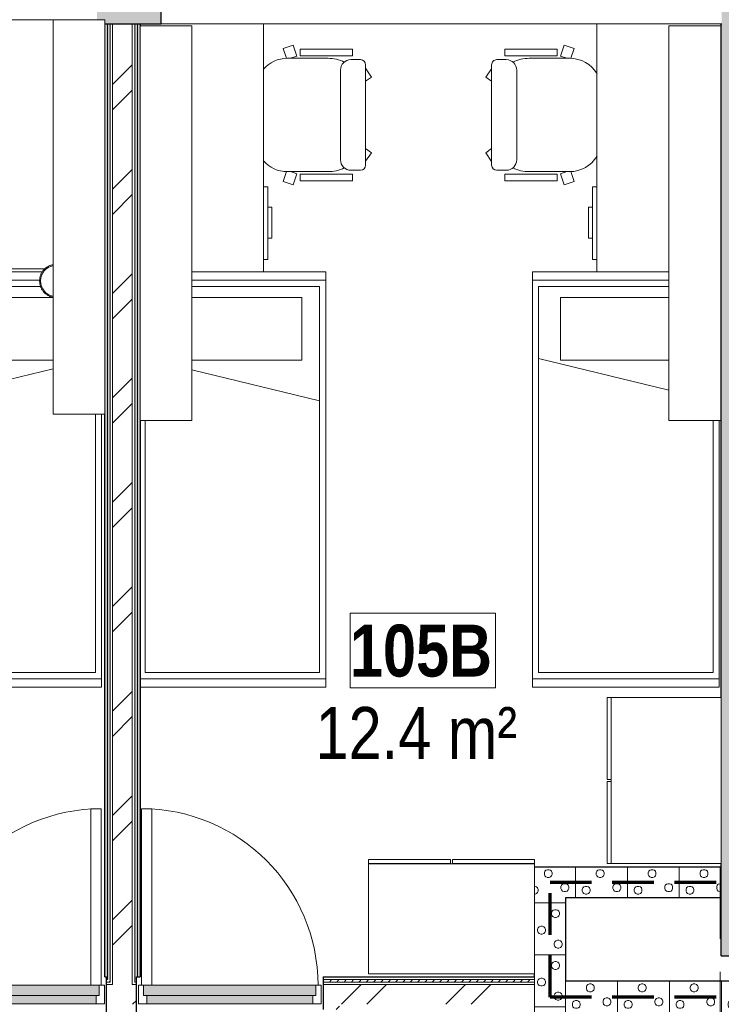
# Model space of a CAD drawing. Header units: millimetres. Extents: x -2180 to 91692, y -6418 to 21859.
# Tile 70 of 256: x 8522 to 11902, y 13089 to 17832. Entities that reach past the tile are written whole.
import ezdxf

# ---------------------------------------------------------------- set-up
doc = ezdxf.new("R2010")
doc.units = ezdxf.units.MM
doc.linetypes.add('EST_Dash_2_1_', pattern=[300, 200, -100])
doc.linetypes.add('Overhead', pattern=[396.875, 238.125, -158.75])
for name, color, linetype, lineweight in [('_Overhead_', 7, 'Overhead', 9), ('Common Edges', 7, 'Continuous', 9), ('Cut Pattern-3', 7, 'Continuous', 9), ('Doors', 7, 'Continuous', 9), ('Doors-2', 7, 'Continuous', 18), ('Lighting Fixtures', 7, 'Continuous', 9), ('Plan Swing', 7, 'Continuous', 9), ('Room Tags', 7, 'Continuous', 9), ('Walls', 7, 'Continuous', 9), ('Walls-1', 7, 'Continuous', 25)]:
    doc.layers.add(name, color=color, linetype=linetype, lineweight=lineweight)
for name, color, linetype, lineweight, true_color in [('Cut Pattern-1', 7, 'Continuous', 9, 0x787878), ('Cut Pattern-2', 7, 'Continuous', 25, 0x787878), ('Doors-1', 7, 'Continuous', 9, 0x7b918a), ('Furniture-3', 7, 'Continuous', 9, 0xd4d4d4), ('SMA_Tuletõkkesektsioon', 1, 'EST_Dash_2_1_', 70, 0xff0000)]:
    doc.layers.add(name, color=color, linetype=linetype, lineweight=lineweight, true_color=true_color)
doc.styles.add('Swis721 Cn BT', font='swissc.ttf', dxfattribs={"height": 250})
doc.styles.add('Swis721 Cn BT_B', font='swisscb.ttf', dxfattribs={"height": 250})
pattern_1 = [(45, (0, 0), (0, 35.35534), [25, -25])]
pattern_2 = [(45, (0, 0), (-251.447, 251.447), []), (45, (0, 381), (-251.447, 251.447), [])]

# ---------------------------------------------------------------- blocks, each defined once
blk = doc.blocks.new('SMA_D01_ 1-poolne - SU-P-10- 900x2100 1 korrus-2368688-1 Korruse  plaan')
at = {"layer": 'Doors-1'}
for points in [[(400, -44.5), (415, -44.5), (415, 5.5), (-415, 5.5), (-415, -44.5), (375, -44.5)], [(359.5, 5.5), (400, 5.5), (400, 45.5), (-400, 45.5), (-400, 5.5), (48.6, 5.5)]]:
    blk.add_hatch(color=256, dxfattribs=at).paths.add_polyline_path(points, flags=0)
at = {"layer": 'Doors'}
for p, q in [((-400, 45.5), (400, 45.5)), ((400, 5.5), (-400, 5.5)), ((-415, -44.5), (375, -44.5))]:
    blk.add_line(p, q, dxfattribs=at)
at = {"layer": 'Doors-2'}
for p, q in [((-440, -44.5), (-440, 45.5)), ((-440, 45.5), (-400, 45.5)), ((-415, 5.5), (-415, -44.5)), ((-400, 5.5), (-415, 5.5)), ((-400, 45.5), (-400, 5.5)), ((400, 5.5), (400, 45.5)), ((400, 45.5), (440, 45.5)), ((415, 5.5), (400, 5.5)), ((415, -44.5), (415, 5.5)), ((440, 45.5), (440, -44.5)), ((-415, -44.5), (-440, -44.5)), ((375, -44.5), (425, -44.5)), ((375, -894.5), (375, -44.5)), ((425, -44.5), (425, -894.5)), ((440, -44.5), (425, -44.5)), ((425, -894.5), (375, -894.5))]:
    blk.add_line(p, q, dxfattribs=at)
at = {"layer": 'Plan Swing'}
blk.add_arc((425, -44.5), 850, 180, 270, dxfattribs=at)
blk = doc.blocks.new('SMA_D01_ 1-poolne - SU-P-10- 900x2100 1 korrus-2368687-1 Korruse  plaan')
at = {"layer": 'Doors-1'}
for points in [[(-415, 44.5), (-415, -5.5), (415, -5.5), (415, 44.5), (-248, 44.5)], [(373.7, -5.5), (-400, -5.5), (-400, -45.5), (400, -45), (400, -5.5), (375, -5.5)]]:
    blk.add_hatch(color=256, dxfattribs=at).paths.add_polyline_path(points, flags=0)
at = {"layer": 'Doors'}
for p, q in [((375, 44.5), (-415, 44.5)), ((-400, -5.5), (400, -5.5)), ((400, -45.5), (-400, -45.5))]:
    blk.add_line(p, q, dxfattribs=at)
at = {"layer": 'Doors-2'}
for p, q in [((425, 894.5), (375, 894.5)), ((375, 894.5), (375, 44.5)), ((425, 44.5), (425, 894.5)), ((-415, 44.5), (-440, 44.5)), ((-440, 44.5), (-440, -45.5)), ((-415, -5.5), (-415, 44.5)), ((375, 44.5), (425, 44.5)), ((415, 44.5), (415, -5.5)), ((440, 44.5), (425, 44.5)), ((440, -45.5), (440, 44.5)), ((-440, -45.5), (-400, -45.5)), ((-400, -5.5), (-415, -5.5)), ((-400, -45.5), (-400, -5.5)), ((415, -5.5), (400, -5.5)), ((400, -5.5), (400, -45.5)), ((400, -45.5), (440, -45.5))]:
    blk.add_line(p, q, dxfattribs=at)
at = {"layer": 'Plan Swing'}
blk.add_arc((425, 44.5), 850, 90, 180, dxfattribs=at)
blk = doc.blocks.new('voodi_rfa sahtlitega 900x2000mm - voodi_rfa sahtlitega 900x2000mm-V39-1 Korruse  plaan')
at = {"layer": 'Furniture-3'}
for p, q in [((890, 460), (-385, 460)), ((-385, 430), (860, 430)), ((860, 430), (860, -410)), ((890, -440), (890, 460)), ((890, -440), (890, 460)), ((890, 460), (930, 460)), ((930, 460), (930, -440)), ((-946.7, -325), (-946.7, 226)), ((-645.2, -325), (-645.2, 226)), ((-603, 226), (-449, -410)), ((-1070, -440), (-1070, 174.3)), ((-1030, 162), (-1030, -440)), ((-1000, -410), (-1000, 166)), ((-946.7, -325), (-645.2, -325)), ((860, -410), (-1000, -410)), ((-1030, -440), (-1070, -440)), ((-1030, -440), (890, -440)), ((930, -440), (890, -440))]:
    blk.add_line(p, q, dxfattribs=at)
blk = doc.blocks.new('voodi_rfa sahtlitega 900x2000mm - voodi_rfa sahtlitega 900x2000mm-V41-1 Korruse  plaan')
at = {"layer": 'Furniture-3'}
for p, q in [((-1070, -205), (-1070, 440)), ((-1070, 440), (-1030, 440)), ((890, 440), (-1030, 440)), ((-1030, 440), (-1030, -205)), ((890, -455), (890, 440)), ((890, -455), (890, 440)), ((890, 440), (930, 440)), ((930, 440), (930, -455)), ((-1000, -205), (-1000, 410)), ((-1000, 410), (860, 410)), ((-598, -205), (-449, 410)), ((860, 410), (860, -430)), ((-946.7, 325), (-645.2, 325)), ((-946.7, 325), (-946.7, -205)), ((-645.2, 325), (-645.2, -205)), ((860, -430), (-355, -430))]:
    blk.add_line(p, q, dxfattribs=at)
blk = doc.blocks.new('voodi_rfa sahtlitega 900x2000mm - voodi_rfa sahtlitega 900x2000mm-V42-1 Korruse  plaan')
at = {"layer": 'Furniture-3'}
for p, q in [((890, 440), (-355, 440)), ((890, -460), (890, 440)), ((890, -460), (890, 440)), ((890, 440), (930, 440)), ((930, 440), (930, -460)), ((-355, 410), (860, 410)), ((860, 410), (860, -430)), ((-1070, -460), (-1070, 198)), ((-1030, 198), (-1030, -460)), ((-1000, -430), (-1000, 198)), ((-946.7, 198), (-946.7, -323.8)), ((-652.4, -430), (-500.4, 198)), ((-645.2, 198), (-645.2, -323.8)), ((-946.7, -323.8), (-645.2, -323.8)), ((-1030, -460), (-1070, -460)), ((-1030, -460), (890, -460)), ((860, -430), (-1000, -430)), ((930, -460), (890, -460))]:
    blk.add_line(p, q, dxfattribs=at)
blk = doc.blocks.new('kirjutuslaud 1400 - kirjutuslaud 1400-V59-1 Korruse  plaan')
at = {"layer": 'Furniture-3'}
for p, q in [((-600, -350), (-600, -24)), ((600, -63.2), (600, -350)), ((-600, -350), (600, -350)), ((190, -370), (190, -350)), ((190, -370), (540, -370)), ((287.5, -370), (287.5, -390)), ((437.5, -390), (437.5, -370)), ((540, -350), (540, -370)), ((437.5, -390), (287.5, -390))]:
    blk.add_line(p, q, dxfattribs=at)
blk = doc.blocks.new('kirjutuslaud 1400 - kirjutuslaud 1400-V60-1 Korruse  plaan')
at = {"layer": 'Furniture-3'}
for p, q in [((287.5, 390), (437.5, 390)), ((287.5, 390), (287.5, 370)), ((437.5, 370), (437.5, 390)), ((600, 350), (-595, 350)), ((190, 350), (190, 370)), ((540, 370), (190, 370)), ((540, 370), (540, 350))]:
    blk.add_line(p, q, dxfattribs=at)
blk = doc.blocks.new('kirjutuslaud 1400 - kirjutuslaud 1400-V61-1 Korruse  plaan')
at = {"layer": 'Furniture-3'}
for p, q in [((600, 250), (600, 248)), ((-595, -350), (600, -350)), ((190, -370), (190, -350)), ((190, -370), (540, -370)), ((287.5, -370), (287.5, -390)), ((437.5, -390), (437.5, -370)), ((540, -350), (540, -370)), ((437.5, -390), (287.5, -390))]:
    blk.add_line(p, q, dxfattribs=at)
blk = doc.blocks.new('M_Chair-Executive - M_Chair-Executive-V80-1 Korruse  plaan')
at = {"layer": 'Furniture-3'}
for p, q in [((-100.3, 247.3), (382.2, 247.3)), ((-41.7, 275.7), (-83.8, 247.3)), ((-21.1, 247.3), (-41.7, 275.7)), ((303, 247.3), (323.6, 275.7)), ((323.6, 275.7), (362.7, 247.3)), ((-125.5, 222.1), (-125.5, 177)), ((407.5, 222.1), (407.5, 177)), ((-176.5, 184.3), (-144.6, 184.3)), ((-176.5, -68.4), (-176.5, 184.3)), ((-144.6, -68.4), (-144.6, 184.3)), ((426.2, -68.4), (426.2, 184.3)), ((458.5, 184.3), (426.2, 184.3)), ((458.5, -68.4), (458.5, 184.3)), ((-74.8, 126.3), (356.8, 126.3)), ((-132.1, -129.5), (-132.1, 66.2)), ((414, -129.5), (414, 66.2)), ((-195.6, -101.6), (-142, -84.2)), ((-176.5, -68.4), (-144.6, -68.4)), ((-142, -84.2), (-132.1, -114.8)), ((424, -84.2), (414, -114.8)), ((477.6, -101.6), (424, -84.2)), ((458.5, -68.4), (426.2, -68.4)), ((-195.6, -101.6), (-179.9, -149.9)), ((-179.9, -149.9), (-132, -134.3)), ((414, -134.3), (461.9, -149.9)), ((461.9, -149.9), (477.6, -101.6))]:
    blk.add_line(p, q, dxfattribs=at)
for centre, radius, start, end in [((-100.3, 222.1), 25.2, 90, 180), ((382.2, 222.1), 25.2, 360, 90), ((45.7, 66.2), 177.8, 153.8342, 180), ((-74.8, 177), 50.7, 180, 270), ((356.8, 177), 50.7, 270, 360), ((236.2, 66.2), 177.8, 360, 26.1684), ((20.3, -129.5), 152.4, 180, 229.5098), ((261.6, -129.5), 152.4, 310.4902, 360)]:
    blk.add_arc(centre, radius, start, end, dxfattribs=at)
blk = doc.blocks.new('M_Chair-Executive - M_Chair-Executive-V81-1 Korruse  plaan')
at = {"layer": 'Furniture-3'}
for p, q in [((-100.3, 247.3), (382.2, 247.3)), ((-41.7, 275.7), (-83.8, 247.3)), ((-21.1, 247.3), (-41.7, 275.7)), ((303, 247.3), (323.6, 275.7)), ((323.6, 275.7), (362.7, 247.3)), ((-125.5, 222.1), (-125.5, 177)), ((407.5, 222.1), (407.5, 177)), ((-176.5, 184.3), (-144.6, 184.3)), ((-176.5, -68.4), (-176.5, 184.3)), ((-144.6, -68.4), (-144.6, 184.3)), ((426.2, -68.4), (426.2, 184.3)), ((458.5, 184.3), (426.2, 184.3)), ((458.5, -68.4), (458.5, 184.3)), ((-74.8, 126.3), (356.8, 126.3)), ((-132.1, -129.5), (-132.1, 66.2)), ((414, -129.5), (414, 66.2)), ((-195.6, -101.6), (-142, -84.2)), ((-176.5, -68.4), (-144.6, -68.4)), ((-142, -84.2), (-132.1, -114.8)), ((424, -84.2), (414, -114.8)), ((477.6, -101.6), (424, -84.2)), ((458.5, -68.4), (426.2, -68.4)), ((-195.6, -101.6), (-179.9, -149.9)), ((-179.9, -149.9), (-132, -134.3)), ((414, -134.3), (461.9, -149.9)), ((461.9, -149.9), (477.6, -101.6))]:
    blk.add_line(p, q, dxfattribs=at)
for centre, radius, start, end in [((-100.3, 222.1), 25.2, 90, 180), ((382.2, 222.1), 25.2, 360, 90), ((45.7, 66.2), 177.8, 153.8342, 180), ((-74.8, 177), 50.7, 180, 270), ((356.8, 177), 50.7, 270, 360), ((236.2, 66.2), 177.8, 360, 26.1684), ((20.3, -129.5), 152.4, 180, 239.1186), ((261.6, -129.5), 152.4, 300.8814, 360)]:
    blk.add_arc(centre, radius, start, end, dxfattribs=at)
blk = doc.blocks.new('Standard 550x800 riietekapp - Standard 550x800 riietekapp-1725742-1 Korruse  plaan')
at = {"layer": 'Furniture-3'}
for p, q in [((400, 355), (-400, 355)), ((-400, 355), (-400, -175)), ((400, -175), (400, 355)), ((-400, -175), (400, -175)), ((-5, -176), (-400, -176)), ((-400, -176), (-400, -195)), ((-5, -195), (-5, -176)), ((5, -176), (5, -195)), ((400, -176), (5, -176)), ((400, -195), (400, -176)), ((-400, -195), (-5, -195)), ((5, -195), (400, -195))]:
    blk.add_line(p, q, dxfattribs=at)
blk = doc.blocks.new('Riiul R-01 - Riiul R-01-2036808-1 Korruse  plaan')
at = {"layer": 'Furniture-3'}
for p, q in [((-600, 0), (-600, 250)), ((-600, 250), (1300, 250)), ((1300, 250), (1300, 0)), ((-600, 0), (1300, 0))]:
    blk.add_line(p, q, dxfattribs=at)
blk = doc.blocks.new('Riiul R-01 - Riiul R-01-2036815-1 Korruse  plaan')
at = {"layer": 'Furniture-3'}
for p, q in [((-600, -250), (-600, 0)), ((1300, 0), (-600, 0)), ((1300, 0), (1300, -250)), ((1300, -250), (-600, -250))]:
    blk.add_line(p, q, dxfattribs=at)
blk = doc.blocks.new('Lighting_Wall-Mounted_Orsjo-Belysning_PJ71-Wall-Lamp - Black-1467980-1 Korruse  plaan')
at = {"layer": 'Lighting Fixtures', "flags": 128}
for points in [[(125, 399.1), (121.9, 399), (118.7, 398.8), (115.6, 398.5), (112.5, 398.1), (109.4, 397.6), (106.4, 396.9), (103.3, 396.2), (100.3, 395.3), (97.4, 394.3), (94.5, 393.2), (91.6, 392), (88.8, 390.7), (86, 389.3), (83.3, 387.8), (80.7, 386.2), (78.2, 384.5), (75.7, 382.7), (73.3, 380.8), (71, 378.8), (68.7, 376.7), (66.6, 374.5), (64.5, 372.3), (62.6, 370), (60.7, 367.6), (59, 365.1), (57.3, 362.6), (55.8, 360), (54.4, 357.4), (53, 354.7), (51.8, 352), (50.8, 349.2), (49.8, 346.4), (49, 343.5), (48.2, 340.6), (47.6, 337.7), (47.2, 334.8)], [(202.9, 334.5), (202.6, 336.2), (202.1, 339.1), (201.4, 342), (200.7, 344.8), (199.8, 347.7), (198.8, 350.5), (197.6, 353.2), (196.4, 356), (195, 358.6), (193.5, 361.2), (191.9, 363.8), (190.2, 366.3), (188.4, 368.7), (186.5, 371), (184.5, 373.3), (182.4, 375.5), (180.3, 377.7), (178, 379.7), (175.6, 381.6), (173.2, 383.5), (170.7, 385.3), (168.1, 386.9), (165.4, 388.5), (162.7, 390), (159.9, 391.3), (157.1, 392.6), (154.2, 393.8), (151.3, 394.8), (148.3, 395.7), (145.3, 396.5), (142.2, 397.3), (139.2, 397.8), (136.1, 398.3), (133, 398.7), (129.8, 398.9), (126.7, 399), (125, 399.1)]]:
    blk.add_lwpolyline(points, dxfattribs=at)
at = {"layer": 'Lighting Fixtures'}
for major_axis, start_param, end_param in [((-74, 0), 4.712389, 6.135257), ((74, 0), 0.147928, 1.570796)]:
    blk.add_ellipse((125, 324.5), major_axis=major_axis, ratio=0.939693, start_param=start_param, end_param=end_param, dxfattribs=at)
blk = doc.blocks.new('1_0 Room Tag - 2_5mm Nr - m²-411648-1 Korruse  plaan')
at = {"layer": 'Room Tags'}
for p, q in [((3.5, 3.78), (-3.5, 3.78)), ((-3.5, 3.78), (-3.5, 0.18)), ((3.5, 3.78), (3.5, 0.18)), ((3.5, 0.18), (-3.5, 0.18))]:
    blk.add_line(p, q, dxfattribs=at)

msp = doc.modelspace()

# ---------------------------------------------------------------- hatches: boundary and pattern name
at = {"layer": 'Cut Pattern-1'}
h = msp.add_hatch(dxfattribs=at)
h.set_pattern_fill('FP_3', color=256, style=0, pattern_type=2)
h.set_pattern_definition(pattern_2)
h.paths.add_polyline_path([(8969.8, 13184.1), (9064.8, 13184.1), (9064.8, 17811.9), (8969.8, 17811.9), (8969.8, 13196.1)], flags=0)
h = msp.add_hatch(dxfattribs=at)
h.set_pattern_fill('FP_3', color=256, style=0, pattern_type=2)
h.set_pattern_definition(pattern_2)
h.paths.add_polyline_path([(10029.8, 13089.1), (10029.8, 13184.1), (9984.3, 13184.1), (9984.3, 13089.1), (10017.8, 13089.1)], flags=0)
h.paths.add_polyline_path([(8940.3, 13089.1), (9084.3, 13089.1), (9084.3, 13184.1), (8940.3, 13184.1), (8940.3, 13149.8)], flags=0)
h.paths.add_polyline_path([(7961.8, 13089.1), (8040.3, 13089.1), (8040.3, 13184.1), (7933.8, 13184.1), (7933.8, 13089.1), (7956.8, 13089.1)], flags=0)
h = msp.add_hatch(dxfattribs=at)
h.set_pattern_fill('FP_3', color=256, style=0, pattern_type=2)
h.set_pattern_definition(pattern_2)
h.paths.add_polyline_path([(10894.7, 13089.1), (11001.8, 13089.1), (11001.8, 13184.1), (10029.8, 13184.1), (10029.8, 13089.1), (10680.9, 13089.1)], flags=0)
h = msp.add_hatch(dxfattribs=at)
h.set_pattern_fill('FP_3', color=256, style=0, pattern_type=2)
h.set_pattern_definition(pattern_2)
h.paths.add_polyline_path([(9996.8, 11948.1), (10062.8, 11948.1), (10062.8, 12314.6), (9996.8, 12314.6), (9996.8, 11960.6)], flags=0)
h.paths.add_polyline_path([(10029.8, 13064.6), (10062.8, 13064.6), (10062.8, 13089.1), (9996.8, 13089.1), (9996.8, 13064.6), (10017.8, 13064.6)], flags=0)
at = {"layer": 'Cut Pattern-2'}
h = msp.add_hatch(color=256, dxfattribs=at)
h.paths.add_polyline_path([(15032.6, 17811.9), (15221.8, 17811.9), (15221.8, 18111.9), (14924.3, 18111.9), (14924.3, 17811.9), (15029.3, 17811.9)], flags=0)
h.paths.add_polyline_path([(8956.8, 17811.9), (9204.3, 17811.9), (9204.3, 18111.9), (8961.8, 18111.9), (8946.9, 18045.9), (8894, 18045.9), (8894, 17831.9), (8932.8, 17831.9), (8932.8, 17811.9)], flags=0)
h.paths.add_polyline_path([(12206.8, 17811.9), (12224.3, 17811.9), (12224.3, 18111.9), (11904.3, 18111.9), (11904.3, 17811.9), (11924.3, 17811.9)], flags=0)
for points in [[(11924.3, 14581.9), (12221.8, 14581.9), (12221.8, 17811.9), (11901.8, 17811.9), (11901.8, 14581.9)], [(11901.8, 13321.9), (12311.8, 13321.9), (12311.8, 14581.9), (11901.8, 14581.9), (11901.8, 13767.1)]]:
    msp.add_hatch(color=256, dxfattribs=at).paths.add_polyline_path(points, flags=0)
at = {"layer": 'Cut Pattern-3'}
h = msp.add_hatch(dxfattribs=at)
h.set_pattern_fill('FP_1', color=256, style=0, pattern_type=2)
h.set_pattern_definition(pattern_1)
h.paths.add_polyline_path([(8945.3, 13221.1), (8945.3, 17811.9), (8932.8, 17811.9), (8932.8, 13221.1), (8940.3, 13221.1)], flags=0)
h = msp.add_hatch(dxfattribs=at)
h.set_pattern_fill('FP_1', color=256, style=0, pattern_type=2)
h.set_pattern_definition(pattern_1)
h.paths.add_polyline_path([(8945.3, 13208.6), (8957.8, 13208.6), (8956.8, 17811.9), (8945.3, 17811.9), (8945.3, 13221.1)], flags=0)
h = msp.add_hatch(dxfattribs=at)
h.set_pattern_fill('FP_1', color=256, style=0, pattern_type=2)
h.set_pattern_definition(pattern_1)
h.paths.add_polyline_path([(9076.8, 13208.6), (9084.3, 13208.6), (9084.3, 13221.1), (9089.3, 13221.1), (9089.3, 17811.9), (9076.8, 17811.9), (9076.8, 13208.6)], flags=0)
h = msp.add_hatch(dxfattribs=at)
h.set_pattern_fill('FP_1', color=256, style=0, pattern_type=2)
h.set_pattern_definition(pattern_1)
h.paths.add_polyline_path([(9101.8, 13221.1), (9101.8, 17811.9), (9089.3, 17811.9), (9089.3, 13221.1)], flags=0)
h = msp.add_hatch(dxfattribs=at)
h.set_pattern_fill('FP_16', color=256, angle=-135, style=0, pattern_type=2)
h.set_pattern_definition([(45, (11551.77, 13729.6), (1e-12, 250), [7.07, -346.48]), (315, (11579.27, 13734.6), (1e-12, 250), [7.07, -346.48]), (90, (11549.27, 13714.6), (-250, 1e-12), [7.5, -242.5]), (71.565, (11549.274, 13722.106), (0.0002, 250), [7.906, -782.664]), (288.435, (11584.27, 13729.606), (-0.0002, 250), [7.906, -782.664]), (270, (11586.77, 13722.1), (250, -1e-12), [7.5, -242.5]), (251.565, (11586.77, 13714.61), (0.0002, 250), [7.906, -782.664]), (225, (11584.27, 13707.1), (1e-12, 250), [7.07, -346.48]), (161.565, (11564.27, 13699.61), (-1000, 250.001), [7.906, -782.664]), (135, (11556.77, 13702.1), (1e-12, 250), [7.07, -346.48]), (108.435, (11551.77, 13707.106), (-0.0002, 250), [7.906, -782.664]), (180, (11571.77, 13699.6), (-1e-12, -250), [7.5, -242.5]), (198.435, (11579.27, 13702.106), (-1000, -250.001), [7.906, -782.664]), (360, (11496.77, 13657.1), (1e-12, 250), [7.5, -242.5]), (90, (11481.77, 13634.6), (-250, 1e-12), [7.5, -242.5]), (71.565, (11481.774, 13642.106), (0.0002, 250), [7.906, -782.664]), (45, (11484.27, 13649.6), (1e-12, 250), [7.07, -346.48]), (315, (11511.77, 13654.6), (1e-12, 250), [7.07, -346.48]), (288.435, (11516.774, 13649.61), (-0.0002, 250), [7.906, -782.664]), (270, (11519.27, 13642.1), (250, -1e-12), [7.5, -242.5]), (251.565, (11519.27, 13634.61), (0.0002, 250), [7.906, -782.664]), (225, (11516.77, 13627.1), (1e-12, 250), [7.07, -346.48]), (161.565, (11496.774, 13619.61), (-1000, 250.001), [7.906, -782.664]), (135, (11489.27, 13622.1), (1e-12, 250), [7.07, -346.48]), (108.435, (11484.274, 13627.106), (-0.0002, 250), [7.906, -782.664]), (180, (11504.27, 13619.6), (-1e-12, -250), [7.5, -242.5]), (198.435, (11511.774, 13622.106), (-1000, -250.001), [7.906, -782.664]), (18.435, (11489.27, 13654.606), (500, 250.001), [7.906, -782.664]), (341.565, (11504.27, 13657.106), (499.999, -250), [7.906, -782.664]), (360, (11644.27, 13669.6), (1e-12, 250), [7.5, -242.5]), (90, (11629.27, 13647.1), (-250, 1e-12), [7.5, -242.5]), (71.565, (11629.274, 13654.606), (0.0002, 250), [7.906, -782.664]), (45, (11631.77, 13662.1), (1e-12, 250), [7.07, -346.48]), (315, (11659.27, 13667.1), (1e-12, 250), [7.07, -346.48]), (288.435, (11664.27, 13662.11), (-0.0002, 250), [7.906, -782.664]), (270, (11666.77, 13654.6), (250, -1e-12), [7.5, -242.5]), (251.565, (11666.774, 13647.106), (0.0002, 250), [7.906, -782.664]), (225, (11664.27, 13639.6), (1e-12, 250), [7.07, -346.48]), (161.565, (11644.27, 13632.11), (-1000, 250.001), [7.906, -782.664]), (135, (11636.77, 13634.6), (1e-12, 250), [7.07, -346.48]), (108.435, (11631.77, 13639.61), (-0.0002, 250), [7.906, -782.664]), (180, (11651.77, 13632.1), (-1e-12, -250), [7.5, -242.5]), (198.435, (11659.27, 13634.61), (-1000, -250.001), [7.906, -782.664]), (18.435, (11636.77, 13667.11), (499.999, 250), [7.906, -782.664]), (341.565, (11651.774, 13669.61), (500, -250.001), [7.906, -782.664]), (360, (11564.27, 13737.1), (1e-12, 250), [7.5, -242.5]), (18.435, (11556.77, 13734.606), (500, 250.001), [7.906, -782.664]), (341.565, (11571.774, 13737.11), (500, -250.001), [7.906, -782.664]), (360, (11511.77, 13827.1), (1e-12, 250), [7.5, -242.5]), (90, (11496.77, 13804.6), (-250, 1e-12), [7.5, -242.5]), (71.565, (11496.774, 13812.11), (0.0002, 250), [7.906, -782.664]), (45, (11499.27, 13819.6), (1e-12, 250), [7.07, -346.48]), (315, (11526.77, 13824.6), (1e-12, 250), [7.07, -346.48]), (288.435, (11531.77, 13819.61), (-0.0002, 250), [7.906, -782.664]), (270, (11534.27, 13812.1), (250, -1e-12), [7.5, -242.5]), (251.565, (11534.274, 13804.606), (0.0002, 250), [7.906, -782.664]), (225, (11531.77, 13797.1), (1e-12, 250), [7.07, -346.48]), (161.565, (11511.77, 13789.61), (-1000, 250.001), [7.906, -782.664]), (135, (11504.27, 13792.1), (1e-12, 250), [7.07, -346.48]), (108.435, (11499.27, 13797.11), (-0.0002, 250), [7.906, -782.664]), (180, (11519.27, 13789.6), (-1e-12, -250), [7.5, -242.5]), (198.435, (11526.77, 13792.11), (-1000, -250.001), [7.906, -782.664]), (18.435, (11504.27, 13824.61), (499.999, 250), [7.906, -782.664]), (341.565, (11519.27, 13827.11), (499.999, -250), [7.906, -782.664]), (360, (11619.27, 13807.1), (1e-12, 250), [7.5, -242.5]), (90, (11604.27, 13784.6), (-250, 1e-12), [7.5, -242.5]), (71.565, (11604.274, 13792.11), (0.0002, 250), [7.906, -782.664]), (45, (11606.77, 13799.6), (1e-12, 250), [7.07, -346.48]), (315, (11634.27, 13804.6), (1e-12, 250), [7.07, -346.48]), (288.435, (11639.275, 13799.606), (-0.0002, 250), [7.906, -782.664]), (270, (11641.77, 13792.1), (250, -1e-12), [7.5, -242.5]), (251.565, (11641.774, 13784.61), (0.0002, 250), [7.906, -782.664]), (225, (11639.27, 13777.1), (1e-12, 250), [7.07, -346.48]), (161.565, (11619.274, 13769.606), (-1000, 250.001), [7.906, -782.664]), (135, (11611.77, 13772.1), (1e-12, 250), [7.07, -346.48]), (108.435, (11606.77, 13777.11), (-0.0002, 250), [7.906, -782.664]), (180, (11626.77, 13769.6), (-1e-12, -250), [7.5, -242.5]), (198.435, (11634.27, 13772.11), (-1000, -250.001), [7.906, -782.664]), (18.435, (11611.775, 13804.606), (500, 250.001), [7.906, -782.664]), (341.565, (11626.77, 13807.11), (500, -250.001), [7.906, -782.664]), (90, (11449.27, 13602.1), (-250, 1e-12), [])])
h.paths.add_polyline_path([(11302.6, 13602.1), (11896.8, 13602.1), (11896.8, 13752.1), (11001.8, 13752.1), (11001.8, 13602.1), (11151.8, 13602.1)], flags=0)
h = msp.add_hatch(dxfattribs=at)
h.set_pattern_fill('FP_17', color=256, angle=225, style=0, pattern_type=2)
h.set_pattern_definition([(135, (11024.27, 13429.6), (-250, 4e-14), [7.07, -346.48]), (45, (11019.27, 13457.1), (-250, 0), [7.07, -346.48]), (180, (11039.27, 13427.1), (-3e-14, -250), [7.5, -242.5]), (161.565, (11031.77, 13427.11), (-250, 0.0002), [7.906, -782.664]), (18.435, (11024.27, 13462.11), (-250, -0.0002), [7.906, -782.664]), (0, (11031.77, 13464.6), (0, 250), [7.5, -242.5]), (341.565, (11039.274, 13464.61), (-250, 0.0002), [7.906, -782.664]), (315, (11046.77, 13462.1), (-250, 0), [7.07, -346.48]), (251.565, (11054.27, 13442.106), (-250, -1000), [7.906, -782.664]), (225, (11051.77, 13434.6), (-250, -4e-14), [7.07, -346.48]), (198.435, (11046.77, 13429.606), (-250, -0.0002), [7.906, -782.664]), (270, (11054.27, 13449.6), (250, 3e-14), [7.5, -242.5]), (288.435, (11051.77, 13457.11), (250.001, -1000), [7.906, -782.664]), (90, (11096.77, 13374.6), (-250, 1e-14), [7.5, -242.5]), (180, (11119.27, 13359.6), (-3e-14, -250), [7.5, -242.5]), (161.565, (11111.774, 13359.606), (-250, 0.0002), [7.906, -782.664]), (135, (11104.27, 13362.1), (-250, 4e-14), [7.07, -346.48]), (45, (11099.27, 13389.6), (-250, 0), [7.07, -346.48]), (18.435, (11104.274, 13394.606), (-250, -0.0002), [7.906, -782.664]), (0, (11111.77, 13397.1), (0, 250), [7.5, -242.5]), (341.565, (11119.27, 13397.11), (-250, 0.0002), [7.906, -782.664]), (315, (11126.77, 13394.6), (-250, 0), [7.07, -346.48]), (251.565, (11134.27, 13374.606), (-250, -1000), [7.906, -782.664]), (225, (11131.77, 13367.1), (-250, -4e-14), [7.07, -346.48]), (198.435, (11126.774, 13362.106), (-250, -0.0002), [7.906, -782.664]), (270, (11134.27, 13382.1), (250, 3e-14), [7.5, -242.5]), (288.435, (11131.774, 13389.606), (250, -1000), [7.906, -782.664]), (108.435, (11099.274, 13367.106), (-250, 500), [7.906, -782.664]), (71.565, (11096.77, 13382.11), (250, 500), [7.906, -782.664]), (90, (11084.27, 13522.1), (-250, 1e-14), [7.5, -242.5]), (180, (11106.77, 13507.1), (-3e-14, -250), [7.5, -242.5]), (161.565, (11099.274, 13507.106), (-250, 0.0002), [7.906, -782.664]), (135, (11091.77, 13509.6), (-250, 4e-14), [7.07, -346.48]), (45, (11086.77, 13537.1), (-250, 0), [7.07, -346.48]), (18.435, (11091.775, 13542.106), (-250, -0.0002), [7.906, -782.664]), (0, (11099.27, 13544.6), (0, 250), [7.5, -242.5]), (341.565, (11106.77, 13544.61), (-250, 0.0002), [7.906, -782.664]), (315, (11114.27, 13542.1), (-250, 0), [7.07, -346.48]), (251.565, (11121.774, 13522.11), (-250.001, -1000), [7.906, -782.664]), (225, (11119.27, 13514.6), (-250, -4e-14), [7.07, -346.48]), (198.435, (11114.274, 13509.61), (-250, -0.0002), [7.906, -782.664]), (270, (11121.77, 13529.6), (250, 3e-14), [7.5, -242.5]), (288.435, (11119.275, 13537.11), (250.001, -1000), [7.906, -782.664]), (108.435, (11086.77, 13514.61), (-250, 499.999), [7.906, -782.664]), (71.565, (11084.274, 13529.61), (250, 499.999), [7.906, -782.664]), (90, (11016.77, 13442.1), (-250, 1e-14), [7.5, -242.5]), (108.435, (11019.27, 13434.606), (-250, 499.999), [7.906, -782.664]), (71.565, (11016.77, 13449.606), (250, 499.999), [7.906, -782.664]), (90, (10926.77, 13389.6), (-250, 1e-14), [7.5, -242.5]), (180, (10949.27, 13374.6), (-3e-14, -250), [7.5, -242.5]), (161.565, (10941.77, 13374.606), (-250, 0.0002), [7.906, -782.664]), (135, (10934.27, 13377.1), (-250, 4e-14), [7.07, -346.48]), (45, (10929.27, 13404.6), (-250, 0), [7.07, -346.48]), (18.435, (10934.274, 13409.61), (-250, -0.0002), [7.906, -782.664]), (0, (10941.77, 13412.1), (0, 250), [7.5, -242.5]), (341.565, (10949.274, 13412.106), (-250, 0.0002), [7.906, -782.664]), (315, (10956.77, 13409.6), (-250, 0), [7.07, -346.48]), (251.565, (10964.274, 13389.61), (-250, -1000), [7.906, -782.664]), (225, (10961.77, 13382.1), (-250, -4e-14), [7.07, -346.48]), (198.435, (10956.774, 13377.11), (-250, -0.0002), [7.906, -782.664]), (270, (10964.27, 13397.1), (250, 3e-14), [7.5, -242.5]), (288.435, (10961.774, 13404.61), (250, -1000), [7.906, -782.664]), (108.435, (10929.274, 13382.11), (-250, 499.999), [7.906, -782.664]), (71.565, (10926.774, 13397.11), (250, 499.999), [7.906, -782.664]), (90, (10946.77, 13497.1), (-250, 1e-14), [7.5, -242.5]), (180, (10969.27, 13482.1), (-3e-14, -250), [7.5, -242.5]), (161.565, (10961.77, 13482.106), (-250, 0.0002), [7.906, -782.664]), (135, (10954.27, 13484.6), (-250, 4e-14), [7.07, -346.48]), (45, (10949.27, 13512.1), (-250, 0), [7.07, -346.48]), (18.435, (10954.274, 13517.11), (-250, -0.0002), [7.906, -782.664]), (0, (10961.77, 13519.6), (0, 250), [7.5, -242.5]), (341.565, (10969.274, 13519.606), (-250, 0.0002), [7.906, -782.664]), (315, (10976.77, 13517.1), (-250, 0), [7.07, -346.48]), (251.565, (10984.27, 13497.11), (-250.001, -1000), [7.906, -782.664]), (225, (10981.77, 13489.6), (-250, -4e-14), [7.07, -346.48]), (198.435, (10976.774, 13484.61), (-250, -0.0002), [7.906, -782.664]), (270, (10984.27, 13504.6), (250, 3e-14), [7.5, -242.5]), (288.435, (10981.774, 13512.11), (250.001, -1000), [7.906, -782.664]), (108.435, (10949.274, 13489.61), (-250, 500), [7.906, -782.664]), (71.565, (10946.775, 13504.606), (250.001, 500), [7.906, -782.664]), (180, (11151.77, 13327.1), (-3e-14, -250), [])])
h.paths.add_polyline_path([(11001.8, 13052.1), (11151.8, 13052.1), (11151.8, 13602.1), (11001.8, 13602.1), (11001.8, 13064.6)], flags=0)
h = msp.add_hatch(dxfattribs=at)
h.set_pattern_fill('FP_1', color=256, style=0, pattern_type=2)
h.set_pattern_definition(pattern_1)
h.paths.add_polyline_path([(10029.8, 13196.1), (10029.8, 13208.6), (9984.3, 13208.6), (9984.3, 13196.1)], flags=0)
h.paths.add_polyline_path([(8957.8, 13196.1), (8957.8, 13208.6), (8940.3, 13208.6), (8940.3, 13196.1), (8945.8, 13196.1)], flags=0)
h.paths.add_polyline_path([(9084.3, 13196.1), (9084.3, 13208.6), (9076.8, 13208.6), (9076.8, 13196.1)], flags=0)
h.paths.add_polyline_path([(7933.8, 13196.1), (8040.3, 13196.1), (8040.3, 13208.6), (7933.8, 13208.6)], flags=0)
h = msp.add_hatch(dxfattribs=at)
h.set_pattern_fill('FP_1', color=256, style=0, pattern_type=2)
h.set_pattern_definition(pattern_1)
h.paths.add_polyline_path([(10221.8, 13196.1), (11001.8, 13196.1), (11001.8, 13208.6), (10029.8, 13208.6), (10029.8, 13196.1), (10206.8, 13196.1)], flags=0)
h = msp.add_hatch(dxfattribs=at)
h.set_pattern_fill('FP_4', color=256, angle=-135, style=0, pattern_type=2)
h.set_pattern_definition([(45, (12254.27, 13179.6), (-8e-13, 250), [7.07, -346.48]), (315, (12281.77, 13184.6), (-8e-13, 250), [7.07, -346.48]), (90, (12251.77, 13164.6), (-250, -8e-13), [7.5, -242.5]), (71.565, (12251.774, 13172.106), (0.0002, 250), [7.906, -782.664]), (288.435, (12286.77, 13179.61), (-0.0002, 250), [7.906, -782.664]), (270, (12289.27, 13172.1), (250, 8e-13), [7.5, -242.5]), (251.565, (12289.274, 13164.606), (0.0002, 250), [7.906, -782.664]), (225, (12286.77, 13157.1), (-8e-13, 250), [7.07, -346.48]), (161.565, (12266.77, 13149.61), (-999.9996, 250.001), [7.906, -782.664]), (135, (12259.27, 13152.1), (-8e-13, 250), [7.07, -346.48]), (108.435, (12254.27, 13157.11), (-0.0002, 250), [7.906, -782.664]), (180, (12274.27, 13149.6), (8e-13, -250), [7.5, -242.5]), (198.435, (12281.77, 13152.11), (-999.9996, -250.001), [7.906, -782.664]), (2e-13, (12199.27, 13107.1), (-8e-13, 250), [7.5, -242.5]), (90, (12184.27, 13084.6), (-250, -8e-13), [7.5, -242.5]), (71.565, (12184.274, 13092.11), (0.0002, 250), [7.906, -782.664]), (45, (12186.77, 13099.6), (-8e-13, 250), [7.07, -346.48]), (315, (12214.27, 13104.6), (-8e-13, 250), [7.07, -346.48]), (288.435, (12219.274, 13099.61), (-0.0002, 250), [7.906, -782.664]), (270, (12221.77, 13092.1), (250, 8e-13), [7.5, -242.5]), (251.565, (12221.774, 13084.606), (0.0002, 250), [7.906, -782.664]), (225, (12219.27, 13077.1), (-8e-13, 250), [7.07, -346.48]), (161.565, (12199.27, 13069.606), (-999.9996, 250.001), [7.906, -782.664]), (135, (12191.77, 13072.1), (-8e-13, 250), [7.07, -346.48]), (108.435, (12186.77, 13077.11), (-0.0002, 250), [7.906, -782.664]), (180, (12206.77, 13069.6), (8e-13, -250), [7.5, -242.5]), (198.435, (12214.274, 13072.11), (-999.9996, -250.001), [7.906, -782.664]), (18.435, (12191.77, 13104.61), (500, 250.0006), [7.906, -782.664]), (341.565, (12206.77, 13107.106), (499.999, -250.0003), [7.906, -782.664]), (2e-13, (12346.77, 13119.6), (-8e-13, 250), [7.5, -242.5]), (90, (12331.77, 13097.1), (-250, -8e-13), [7.5, -242.5]), (71.565, (12331.774, 13104.61), (0.0002, 250), [7.906, -782.664]), (45, (12334.27, 13112.1), (-8e-13, 250), [7.07, -346.48]), (315, (12361.77, 13117.1), (-8e-13, 250), [7.07, -346.482]), (288.435, (12366.774, 13112.106), (-0.0002, 250), [7.906, -782.664]), (270, (12369.27, 13104.6), (250, 8e-13), [7.5, -242.5]), (251.565, (12369.274, 13097.11), (0.0002, 250), [7.906, -782.664]), (225, (12366.77, 13089.6), (-8e-13, 250), [7.07, -346.482]), (161.565, (12346.775, 13082.11), (-999.9996, 250.001), [7.906, -782.664]), (135, (12339.27, 13084.6), (-8e-13, 250), [7.07, -346.48]), (108.435, (12334.274, 13089.606), (-0.0002, 250), [7.906, -782.664]), (180, (12354.27, 13082.1), (8e-13, -250), [7.5, -242.5]), (198.435, (12361.774, 13084.606), (-999.9996, -250.001), [7.906, -782.664]), (18.435, (12339.274, 13117.106), (500, 250.0006), [7.906, -782.664]), (341.565, (12354.27, 13119.61), (500, -250.0006), [7.906, -782.664]), (2e-13, (12266.77, 13187.1), (-8e-13, 250), [7.5, -242.5]), (18.435, (12259.27, 13184.61), (499.999, 250.0003), [7.906, -782.664]), (341.565, (12274.274, 13187.11), (500, -250.0006), [7.906, -782.664]), (2e-13, (12214.27, 13277.1), (-8e-13, 250), [7.5, -242.5]), (90, (12199.27, 13254.6), (-250, -8e-13), [7.5, -242.5]), (71.565, (12199.274, 13262.11), (0.0002, 250), [7.906, -782.664]), (45, (12201.77, 13269.6), (-8e-13, 250), [7.07, -346.48]), (315, (12229.27, 13274.6), (-8e-13, 250), [7.07, -346.48]), (288.435, (12234.275, 13269.61), (-0.0002, 250), [7.906, -782.664]), (270, (12236.77, 13262.1), (250, 8e-13), [7.5, -242.5]), (251.565, (12236.774, 13254.61), (0.0002, 250), [7.906, -782.664]), (225, (12234.27, 13247.1), (-8e-13, 250), [7.07, -346.48]), (161.565, (12214.274, 13239.606), (-999.9996, 250.001), [7.906, -782.664]), (135, (12206.77, 13242.1), (-8e-13, 250), [7.07, -346.48]), (108.435, (12201.775, 13247.106), (-0.0002, 250), [7.906, -782.664]), (180, (12221.77, 13239.6), (8e-13, -250), [7.5, -242.5]), (198.435, (12229.275, 13242.11), (-999.9996, -250.001), [7.906, -782.664]), (18.435, (12206.774, 13274.61), (499.999, 250.0003), [7.906, -782.664]), (341.565, (12221.774, 13277.106), (499.999, -250.0003), [7.906, -782.664]), (2e-13, (12321.77, 13257.1), (-8e-13, 250), [7.5, -242.5]), (90, (12306.77, 13234.6), (-250, -8e-13), [7.5, -242.5]), (71.565, (12306.77, 13242.11), (0.0002, 250), [7.906, -782.664]), (45, (12309.27, 13249.6), (-8e-13, 250), [7.07, -346.48]), (315, (12336.77, 13254.6), (-8e-13, 250), [7.07, -346.48]), (288.435, (12341.77, 13249.606), (-0.0002, 250), [7.906, -782.664]), (270, (12344.27, 13242.1), (250, 8e-13), [7.5, -242.5]), (251.565, (12344.274, 13234.61), (0.0002, 250), [7.906, -782.664]), (225, (12341.77, 13227.1), (-8e-13, 250), [7.07, -346.48]), (161.565, (12321.774, 13219.606), (-999.9996, 250.001), [7.906, -782.664]), (135, (12314.27, 13222.1), (-8e-13, 250), [7.07, -346.48]), (108.435, (12309.275, 13227.11), (-0.0002, 250), [7.906, -782.664]), (180, (12329.27, 13219.6), (8e-13, -250), [7.5, -242.5]), (198.435, (12336.77, 13222.106), (-999.9996, -250.001), [7.906, -782.664]), (18.435, (12314.274, 13254.61), (499.999, 250.0003), [7.906, -782.664]), (341.565, (12329.274, 13257.106), (500, -250.0006), [7.906, -782.664]), (90, (12151.77, 13052.1), (-250, -8e-13), [])])
h.paths.add_polyline_path([(13151.8, 13052.1), (13151.8, 13202.1), (11151.8, 13202.1), (11151.8, 13052.1), (13135, 13052.1)], flags=0)

# ---------------------------------------------------------------- linework, layer by layer
at = {"layer": '_Overhead_'}
msp.add_line((11896.8, 13642.1), (11896.8, 10642.1), dxfattribs=at)
at = {"layer": 'Common Edges'}
for p, q in [((8945.3, 13208.6), (8945.3, 17811.9)), ((8957.8, 13196.1), (8957.8, 17811.9)), ((8969.8, 13184.1), (8969.8, 17811.9)), ((9064.8, 13184.1), (9064.8, 17811.9)), ((9076.8, 13196.1), (9076.8, 17811.9)), ((9089.3, 13221.1), (9089.3, 17811.9)), ((8945.3, 13208.6), (8940.3, 13208.6)), ((8957.8, 13196.1), (8940.3, 13196.1)), ((9084.3, 13196.1), (9076.8, 13196.1)), ((11001.8, 13208.6), (9984.3, 13208.6)), ((11001.8, 13196.1), (9984.3, 13196.1)), ((11001.8, 13052.1), (11001.8, 13221.1)), ((8969.8, 13184.1), (8940.3, 13184.1)), ((9084.3, 13184.1), (9064.8, 13184.1)), ((11001.8, 13184.1), (9984.3, 13184.1))]:
    msp.add_line(p, q, dxfattribs=at)
at = {"layer": 'SMA_Tuletõkkesektsioon'}
for p, q in [((11076.8, 13677.1), (13076.8, 13677.1)), ((11076.8, 13123.9), (11076.8, 13677.1)), ((13076.8, 13123.9), (11076.8, 13123.9))]:
    msp.add_line(p, q, dxfattribs=at)
at = {"layer": 'Walls'}
msp.add_line((11901.8, 17811.9), (9204.3, 17811.9), dxfattribs=at)
at = {"layer": 'Walls-1'}
for p, q in [((9204.3, 17811.9), (9204.3, 18362.9)), ((8932.8, 17811.9), (9204.3, 17811.9)), ((9101.8, 17811.9), (9101.8, 17801.9)), ((11901.8, 14567.1), (11901.8, 17811.9)), ((11901.8, 17811.9), (11904.3, 17811.9)), ((8932.8, 13221.1), (8932.8, 15931.9)), ((9101.8, 15901.9), (9101.8, 13221.1)), ((11901.8, 13321.9), (11901.8, 13767.1)), ((11001.8, 13752.1), (11896.8, 13752.1)), ((11896.8, 13752.1), (11896.8, 13602.1)), ((11896.8, 13602.1), (11151.8, 13602.1)), ((11151.8, 13602.1), (11151.8, 13202.1)), ((11901.8, 13321.9), (12311.8, 13321.9)), ((11001.8, 13221.1), (11001.8, 13236.1)), ((8932.8, 13221.1), (8940.3, 13221.1)), ((8940.3, 13052.1), (8940.3, 13221.1)), ((9084.3, 13221.1), (9101.8, 13221.1)), ((9084.3, 13052.1), (9084.3, 13221.1)), ((9984.3, 13221.1), (9984.3, 13064.6)), ((9984.3, 13221.1), (11001.8, 13221.1)), ((11151.8, 13202.1), (13001.8, 13202.1))]:
    msp.add_line(p, q, dxfattribs=at)

# ---------------------------------------------------------------- block references
at = {"layer": 'Doors'}
msp.add_blockref('SMA_D01_ 1-poolne - SU-P-10- 900x2100 1 korrus-2368687-1 Korruse  plaan', (8490.3, 13136.6), dxfattribs=at)
at = {"layer": 'Doors', "rotation": 180}
msp.add_blockref('SMA_D01_ 1-poolne - SU-P-10- 900x2100 1 korrus-2368688-1 Korruse  plaan', (9534.3, 13136.6), dxfattribs=at)
at = {"layer": 'Furniture-3'}
for name, p, rotation in [('kirjutuslaud 1400 - kirjutuslaud 1400-V59-1 Korruse  plaan', (8706.8, 17231.9), 269.9999999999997), ('Riiul R-01 - Riiul R-01-2036808-1 Korruse  plaan', (8932.8, 16531.9), 89.9999999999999), ('Riiul R-01 - Riiul R-01-2036808-1 Korruse  plaan', (9351.8, 16501.9), 89.9999999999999), ('kirjutuslaud 1400 - kirjutuslaud 1400-V60-1 Korruse  plaan', (9346.8, 17216.9), 269.9999999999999), ('kirjutuslaud 1400 - kirjutuslaud 1400-V61-1 Korruse  plaan', (11651.8, 17216.9), 269.9999999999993), ('Riiul R-01 - Riiul R-01-2036815-1 Korruse  plaan', (11649.8, 16501.9), 90.00000000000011), ('M_Chair-Executive - M_Chair-Executive-V80-1 Korruse  plaan', (9941.2, 17513.9), 269.9999999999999), ('M_Chair-Executive - M_Chair-Executive-V81-1 Korruse  plaan', (11042.8, 17232), 89.9999999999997), ('voodi_rfa sahtlitega 900x2000mm - voodi_rfa sahtlitega 900x2000mm-V39-1 Korruse  plaan', (8456.8, 15546.9), 269.9999999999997), ('voodi_rfa sahtlitega 900x2000mm - voodi_rfa sahtlitega 900x2000mm-V41-1 Korruse  plaan', (9556.8, 15546.9), 269.9999999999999), ('voodi_rfa sahtlitega 900x2000mm - voodi_rfa sahtlitega 900x2000mm-V42-1 Korruse  plaan', (11451.8, 15546.9), 270.0000000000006), ('Standard 550x800 riietekapp - Standard 550x800 riietekapp-1725742-1 Korruse  plaan', (11546.8, 14167.1), 269.9999999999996), ('Standard 550x800 riietekapp - Standard 550x800 riietekapp-1725742-1 Korruse  plaan', (10601.8, 13591.1), 180)]:
    msp.add_blockref(name, p, dxfattribs=dict(at, rotation=rotation))
at = {"layer": 'Lighting Fixtures', "rotation": 89.9999999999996}
msp.add_blockref('Lighting_Wall-Mounted_Orsjo-Belysning_PJ71-Wall-Lamp - Black-1467980-1 Korruse  plaan', (9017.3, 16448.4), dxfattribs=at)
at = {"layer": 'Room Tags', "xscale": 99.99999999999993, "yscale": 99.99999999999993, "zscale": 99.99999999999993}
msp.add_blockref('1_0 Room Tag - 2_5mm Nr - m²-411648-1 Korruse  plaan', (10464.8, 14595.3), dxfattribs=at)

# ---------------------------------------------------------------- texts
at = {"layer": 'Room Tags', "char_height": 250, "attachment_point": 1}
for s, insert, width, style in [('105B', (10112.7, 14917.8), 849.789, 'Swis721 Cn BT_B'), ('12.4 m²', (9947.2, 14521.4), 1250.632, 'Swis721 Cn BT')]:
    msp.add_mtext(s, dxfattribs=dict(at, insert=insert, width=width, style=style))

doc.saveas('drawing.dxf')
